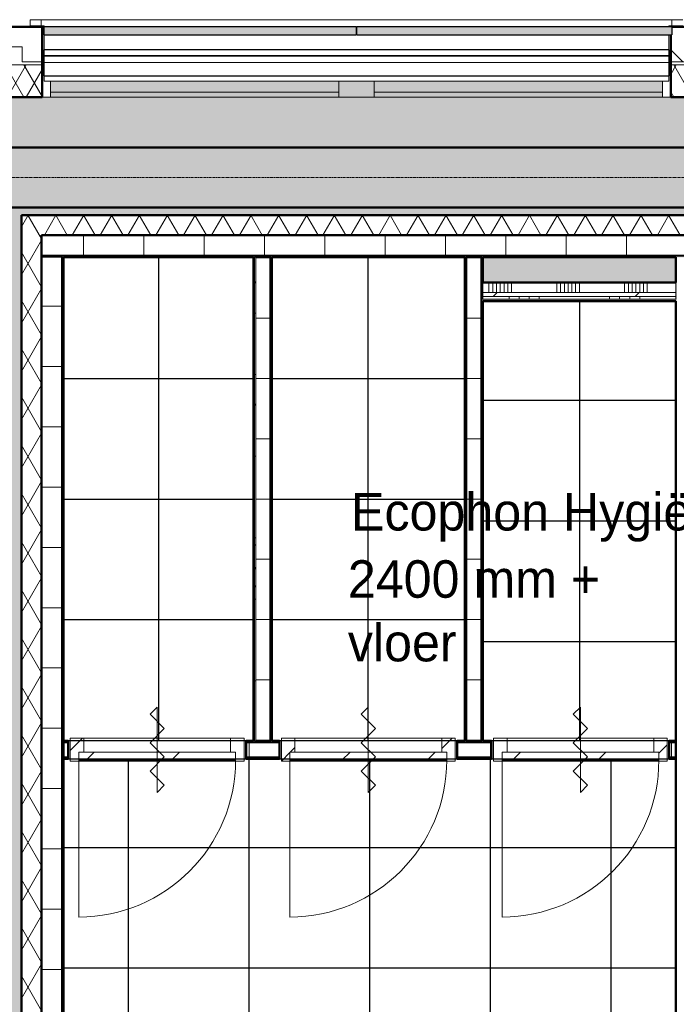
# Model space of a CAD drawing. Header units: millimetres. Extents: x -1224 to 86389, y -20577 to 46356.
# Tile 32 of 46: x 32175 to 35440, y 31715 to 36613. Entities that reach past the tile are written whole.
import ezdxf

# ---------------------------------------------------------------- set-up
doc = ezdxf.new("R2010")
doc.units = ezdxf.units.MM
doc.linetypes.add('stramien', pattern=[22.225, 12.7, -3.175, 3.175, -3.175])
for name, color, linetype, lineweight in [('A-CLNG-IDEN', 6, 'Continuous', 18), ('A-DETL-GENF', 3, 'Continuous', 18), ('A-DOOR', 1, 'Continuous', 25), ('A-FLOR-OTLN', 6, 'Continuous', 18), ('A-FLOR-PATT', 8, 'Continuous', 18), ('A-GENM', 6, 'Continuous', 18), ('A-GLAZ', 6, 'Continuous', 18), ('A-WALL', 2, 'Continuous', 25), ('A-WALL-PATT', 2, 'Continuous', 50), ('I-WALL', 2, 'Continuous', 25), ('S-GRID', 1, 'Continuous', 18)]:
    doc.layers.add(name, color=color, linetype=linetype, lineweight=lineweight)
doc.layers.add('ATN Ecophon', color=5, linetype='Continuous')
doc.styles.add('Frutiger', font='txt', dxfattribs={"height": 186.571782})
pattern_1 = [(45, (7e-05, -0.0001), (-212.132, 212.132), [])]

msp = doc.modelspace()

# ---------------------------------------------------------------- hatches: boundary and pattern name
at = {"layer": 'A-DOOR', "lineweight": 18}
h = msp.add_hatch(dxfattribs=at)
h.set_pattern_fill('FP_76', color=256, style=0, pattern_type=2)
h.set_pattern_definition(pattern_1)
h.paths.add_polyline_path([(33238, 32929.2), (33248.7, 32929.2), (33248.7, 32969.2), (32468.7, 32969.2), (32468.7, 32929.2), (33223.7, 32929.2)], flags=0)
h = msp.add_hatch(dxfattribs=at)
h.set_pattern_fill('FP_77', color=256, style=0, pattern_type=2)
h.set_pattern_definition(pattern_1)
h.paths.add_polyline_path([(34274.4, 32929.2), (34298.7, 32929.2), (34298.7, 32969.2), (33518.7, 32969.2), (33518.7, 32929.2), (34273.7, 32929.2)], flags=0)
h = msp.add_hatch(dxfattribs=at)
h.set_pattern_fill('FP_103', color=256, style=0, pattern_type=2)
h.set_pattern_definition([(45, (7e-05, -0.0001), (-212.132, 212.132), [])])
h.paths.add_polyline_path([(35329.4, 32929.2), (35353.7, 32929.2), (35353.7, 32969.2), (34573.7, 32969.2), (34573.7, 32929.2), (35328.7, 32929.2)], flags=0)
at = {"layer": 'A-FLOR-PATT'}
h = msp.add_hatch(color=50, dxfattribs=at)
h.paths.add_polyline_path([(37121.1, 2428.2), (44750.9, 2428.2), (44750.9, 2478.2), (44603.8, 2478.2), (44603.8, 2678.2), (41432.8, 2678.2), (41432.8, 2478.2), (40932.8, 2478.2), (40932.8, 2678.2), (37366.6, 2678.2), (37366.6, 4883.2), (37216.6, 4883.2), (37216.6, 4875.6), (37121.1, 4875.6), (37121.1, 2678.2)], flags=0)
h.paths.add_polyline_path([(54420.8, 2428.2), (54420.8, 21008.2), (54370.8, 21008.2), (54370.8, 2478.2), (50245.7, 2478.2), (50245.7, 2428.2), (54136.2, 2428.2)], flags=0)
h.paths.add_polyline_path([(43687.1, 35978.2), (48290.8, 35978.2), (48290.8, 36178.2), (54186.6, 36178.2), (54186.6, 36228.2), (31920.8, 36228.2), (31920.8, 35978.2), (35490.8, 35978.2), (35490.8, 36178.2), (39553.8, 36178.2), (39553.8, 35978.2), (42770.8, 35978.2), (42770.8, 36178.2), (43270.8, 36178.2), (43270.8, 35978.2), (43379.8, 35978.2)], flags=0)
h = msp.add_hatch(color=50, dxfattribs=at)
h.paths.add_polyline_path([(52906.9, 2678.2), (53916.6, 2678.2), (53916.6, 2928.2), (54166.6, 2928.2), (54166.6, 2980.2), (52283.6, 2980.2), (52283.6, 2678.2), (52292.3, 2678.2)], flags=0)
h.paths.add_polyline_path([(50449.6, 2678.2), (52083.6, 2678.2), (52083.6, 2980.2), (50449.6, 2980.2), (50449.6, 2871.9)], flags=0)
h.paths.add_polyline_path([(50249.6, 2978.2), (50249.6, 2980.2), (43716.6, 2980.2), (43716.6, 2978.2), (47375, 2978.2)], flags=0)
h.paths.add_polyline_path([(42729.6, 8041.2), (43303.6, 8041.2), (43303.6, 8615.2), (42729.6, 8615.2), (42729.6, 8051.2)], flags=0)
h.paths.add_polyline_path([(48783.6, 8051.2), (48793.6, 8051.2), (48793.6, 8605.2), (48239.6, 8605.2), (48239.6, 8051.2), (48249.6, 8051.2)], flags=0)
h.paths.add_polyline_path([(48759.1, 8061.2), (48249.6, 8061.2), (48249.6, 8595.2), (48783.6, 8595.2), (48783.6, 8061.2), (48763.3, 8061.2)], flags=0)
h.paths.add_polyline_path([(42749.6, 8061.2), (42749.6, 8595.2), (43283.6, 8595.2), (43283.6, 8061.2)], flags=0)
h.paths.add_polyline_path([(43303.6, 13541.2), (43303.6, 14115.2), (42729.6, 14115.2), (42729.6, 13541.2), (43283.6, 13541.2)], flags=0)
h.paths.add_polyline_path([(48783.6, 13551.2), (48793.6, 13551.2), (48793.6, 14105.2), (48239.6, 14105.2), (48239.6, 13551.2), (48249.6, 13551.2)], flags=0)
h.paths.add_polyline_path([(48778.3, 13561.2), (48249.6, 13561.2), (48249.6, 14095.2), (48783.6, 14095.2), (48783.6, 13561.2)], flags=0)
h.paths.add_polyline_path([(43260.8, 13561.2), (42749.6, 13561.2), (42749.6, 14095.2), (43283.6, 14095.2), (43283.6, 13561.2)], flags=0)
h.paths.add_polyline_path([(54136.2, 17385.2), (54166.6, 17385.2), (54166.6, 17395.2), (53816.6, 17395.2), (53816.6, 17385.2)], flags=0)
h.paths.add_polyline_path([(43715.1, 17393.2), (43716.6, 17393.2), (43716.6, 17395.2), (37666.6, 17395.2), (37666.6, 17393.2), (43687.1, 17393.2)], flags=0)
h.paths.add_polyline_path([(53816.6, 17595.2), (54166.6, 17595.2), (54166.6, 17605.2), (53816.6, 17605.2)], flags=0)
h.paths.add_polyline_path([(43116.6, 17705.2), (43116.6, 17715.2), (42916.6, 17715.2), (42916.6, 17705.2), (43072.5, 17705.2)], flags=0)
h.paths.add_polyline_path([(41566.6, 17908.2), (41566.6, 19078.2), (41416.6, 19078.2), (41416.6, 17908.2), (41535.8, 17908.2)], flags=0)
h.paths.add_polyline_path([(48240.6, 19051.2), (48793.6, 19051.2), (48793.6, 19605.2), (48240.6, 19605.2), (48240.6, 19227.9)], flags=0)
h.paths.add_polyline_path([(48763.4, 19061.2), (48249.6, 19061.2), (48249.6, 19595.2), (48783.6, 19595.2), (48783.6, 19061.2)], flags=0)
h.paths.add_polyline_path([(54166.6, 19227.9), (54166.6, 19228.2), (54136.2, 19227.9)], flags=0)
h.paths.add_polyline_path([(31748.7, 19478.2), (31916.6, 19478.2), (31916.6, 19480.2), (18922, 19480.2), (18922, 19490.2), (15782, 19490.2), (15782, 19480.2), (4674.6, 19480.2), (4674.6, 19490.2), (4666.6, 19490.2), (4666.6, 19478.2), (31743.1, 19478.2)], flags=0)
h.paths.add_polyline_path([(41535.8, 19578.2), (41566.6, 19578.2), (41565.5, 20734.4), (41416.6, 20734.4), (41416.6, 19578.2)], flags=0)
h.paths.add_polyline_path([(43564.6, 20951.2), (43564.6, 21061.2), (43563.3, 21061.2), (43563.3, 20951.2)], flags=0)
h.paths.add_polyline_path([(31916.6, 21051.2), (31916.6, 23626.2), (31766.6, 23626.2), (31766.6, 23346.8), (31770.6, 23346.8), (31770.6, 21682.8), (31766.6, 21682.8), (31766.6, 21051.2)], flags=0)
h.paths.add_polyline_path([(31656.6, 21051.2), (31656.6, 23736.2), (31606.6, 23736.2), (31606.6, 21051.2)], flags=0)
h.paths.add_polyline_path([(53521.6, 21051.2), (54166.6, 21051.2), (54166.6, 21061.2), (53816.6, 21061.2), (53816.6, 21051.9), (52292.3, 21051.2)], flags=0)
h.paths.add_polyline_path([(35990.6, 21053.2), (35990.6, 21061.2), (32116.6, 21061.2), (32116.6, 21053.2), (35082, 21053.2)], flags=0)
h.paths.add_polyline_path([(36090.6, 21053.2), (36416.6, 21053.2), (36416.6, 21061.2), (36090.6, 21061.2)], flags=0)
h.paths.add_polyline_path([(46784.3, 21061.9), (46784.3, 21062.9), (46774.3, 21061.9)], flags=0)
h.paths.add_polyline_path([(54136.2, 21261.2), (54166.6, 21261.2), (54166.6, 21271.2), (53816.6, 21271.2), (53816.6, 21261.2)], flags=0)
h.paths.add_polyline_path([(54166.6, 22894.9), (54166.6, 22895.2), (54136.2, 22894.9)], flags=0)
h.paths.add_polyline_path([(31916.6, 23736.2), (31916.6, 23968.4), (31906.6, 23968.4), (31906.6, 23736.2), (31911.6, 23736.2)], flags=0)
h.paths.add_polyline_path([(32116.6, 23781.2), (32121.6, 23781.2), (32121.6, 23791.2), (32126.6, 23791.2), (32126.6, 24551.2), (32121.6, 24551.2), (32121.6, 24561.2), (32116.6, 24561.2), (32116.6, 23789.7)], flags=0)
h.paths.add_polyline_path([(48239.6, 24541.2), (48803.6, 24541.2), (48803.6, 24717.9), (48793.6, 24717.9), (48793.6, 24551.2), (48239.6, 24551.2), (48239.6, 24717.9), (48229.6, 24717.9), (48229.6, 24541.2)], flags=0)
h.paths.add_polyline_path([(32288.6, 24551.2), (32293.6, 24551.2), (32293.6, 25105.2), (32123.6, 25105.2), (32123.6, 26910.2), (32091.6, 26910.2), (32091.6, 25105.2), (31739.6, 25105.2), (31739.6, 25095.2), (32283.6, 25095.2), (32283.6, 24561.2), (32288.6, 24561.2)], flags=0)
h.paths.add_polyline_path([(31916.6, 24551.2), (31916.6, 24561.2), (31911.6, 24561.2), (31911.6, 24551.2)], flags=0)
h.paths.add_polyline_path([(31739.6, 24551.2), (31749.6, 24551.2), (31749.6, 24556.2), (31739.6, 24556.2)], flags=0)
h.paths.add_polyline_path([(26792.7, 24561.2), (26791.6, 24863), (26786.8, 24864.5), (26783.6, 24865.2), (26784.2, 24561.2)], flags=0)
h.paths.add_polyline_path([(21289.8, 24862.8), (21289.8, 24863.9), (21287.7, 24863.2)], flags=0)
h.paths.add_polyline_path([(21283.6, 24561.2), (21292.7, 24561.2), (21292.7, 24861.8), (21289.8, 24862.8), (21283.6, 24862.4), (21283.6, 24584.6)], flags=0)
h.paths.add_polyline_path([(15783.6, 24561.2), (15792.7, 24561.2), (15791.6, 24863), (15788, 24864.2), (15783.6, 24865.2), (15783.6, 24584.6)], flags=0)
h.paths.add_polyline_path([(10289.8, 24862.8), (10289.8, 24863.9), (10287.7, 24863.2)], flags=0)
h.paths.add_polyline_path([(10292.7, 24561.2), (10292.7, 24861.8), (10289.8, 24862.8), (10283.6, 24862.4), (10283.6, 24561.2)], flags=0)
h.paths.add_polyline_path([(54136.2, 24717.9), (54166.6, 24717.9), (54166.6, 24728.2), (53844.6, 24727.9), (53844.6, 24717.9)], flags=0)
h.paths.add_polyline_path([(21288.7, 24885.4), (21292.7, 24885.7), (21292.7, 25095.2), (21283.6, 25095.2), (21284.3, 24887.2), (21288.5, 24885.5)], flags=0)
h.paths.add_polyline_path([(10288.7, 24885.4), (10292.7, 24885.7), (10292.7, 25095.2), (10283.6, 25095.2), (10284.3, 24887.2), (10288.5, 24885.5)], flags=0)
h.paths.add_polyline_path([(26786.8, 24892.5), (26786, 24891.6), (26786.4, 24891.5)], flags=0)
h.paths.add_polyline_path([(26792.7, 24885.8), (26792.7, 25095.2), (26783.6, 25095.2), (26784.2, 24989), (26786.4, 24987.5), (26786.8, 24986.5), (26787.6, 24890.8), (26789.3, 24887.2), (26791.6, 24886.3)], flags=0)
h.paths.add_polyline_path([(15786.8, 24892.5), (15786, 24891.6), (15786.4, 24891.5)], flags=0)
h.paths.add_polyline_path([(15792.7, 24885.8), (15792.7, 25095.2), (15783.6, 25095.2), (15783.6, 24989.3), (15786.4, 24987.5), (15786.8, 24986.5), (15787.6, 24890.8), (15789.3, 24887.2)], flags=0)
h.paths.add_polyline_path([(53844.6, 24928.2), (54166.6, 24928.2), (54166.6, 24937.9), (53844.6, 24937.9)], flags=0)
h.paths.add_polyline_path([(48803.6, 24937.9), (48803.6, 25115.2), (48409.6, 25115.2), (48409.6, 25105.2), (48793.6, 25105.2), (48793.6, 24937.9)], flags=0)
h.paths.add_polyline_path([(48229.6, 24937.9), (48239.6, 24937.9), (48239.6, 25105.2), (48399.6, 25105.2), (48399.6, 25115.2), (48229.6, 25115.2), (48229.6, 25095.2)], flags=0)
h.paths.add_polyline_path([(54166.6, 26560.9), (54166.6, 26561.2), (54136.2, 26560.9)], flags=0)
h.paths.add_polyline_path([(32091.6, 27020.2), (34442.6, 27020.2), (34442.6, 27266.6), (34438.6, 27266.6), (34438.6, 28675.2), (34436.6, 28675.2), (34436.6, 27255.2), (34440.6, 27255.2), (34440.6, 27145.2), (34413.6, 27145.2), (34413.6, 27045.2), (32183.6, 27045.2), (32183.6, 30061.2), (31749.6, 30061.2), (31749.6, 30055.2), (31941.6, 30055.2), (31941.6, 30060.2), (32091.6, 30060.2), (32091.6, 27174.2)], flags=0)
h.paths.add_polyline_path([(36553.6, 27020.2), (38824.6, 27020.2), (38824.6, 35678.2), (37616.6, 35678.2), (37616.6, 35641.2), (38766.6, 35641.2), (38766.6, 35541.2), (38801.6, 35540.6), (38801.6, 27045.2), (36553.6, 27045.2), (36553.6, 27145.2), (36529.6, 27145.2), (36530.6, 27020.2)], flags=0)
h.paths.add_polyline_path([(44301.8, 27070.2), (44601.6, 27070.4), (44601.3, 27259.7), (43061.6, 27259.7), (43061.6, 27070.2), (43994.5, 27070.2)], flags=0)
h.paths.add_polyline_path([(42951.6, 27070.2), (42951.6, 27359.7), (42945.6, 27359.7), (42945.6, 27111.2), (38934.6, 27111.2), (38934.6, 27070.2), (42945.6, 27070.2)], flags=0)
h.paths.add_polyline_path([(34555.6, 28329.7), (34555.6, 28339.7), (34548.6, 28339.7), (34548.6, 28334.7), (34552.6, 28334.7), (34552.6, 28329.7)], flags=0)
h.paths.add_polyline_path([(36419.6, 28329.7), (36419.6, 28334.7), (36423.6, 28334.7), (36423.6, 28339.7), (36411.6, 28339.7), (36411.6, 28329.7)], flags=0)
h.paths.add_polyline_path([(54166.6, 28394.9), (54166.6, 28395.2), (54136.2, 28394.9)], flags=0)
h.paths.add_polyline_path([(36423.6, 28439.7), (36423.6, 28565.2), (36420.6, 28565.2), (36420.6, 28465.2), (34548.6, 28465.2), (34549.5, 28439.7), (36420.6, 28439.7)], flags=0)
h.paths.add_polyline_path([(22889.6, 29514.2), (22949.6, 29514.2), (22949.6, 30061.2), (22814.6, 30061.2), (22814.6, 30041.2), (22889.6, 30041.2), (22889.6, 29846)], flags=0)
h.paths.add_polyline_path([(48446.6, 30041.2), (48803.6, 30041.2), (48803.6, 30615.2), (48229.6, 30615.2), (48229.6, 30041.2), (48436.6, 30041.2)], flags=0)
h.paths.add_polyline_path([(37249.6, 30041.2), (37808.3, 30041.2), (37808.3, 30615.2), (37234.3, 30615.2), (37234.3, 30041.2)], flags=0)
h.paths.add_polyline_path([(19134.8, 30041.2), (19278.6, 30041.2), (19278.6, 30061.2), (19083.6, 30061.2), (19083.6, 30051.2), (19073.6, 30051.2), (19073.6, 30041.2), (19101, 30041.2)], flags=0)
h.paths.add_polyline_path([(21074.5, 30041.2), (21283.6, 30041.2), (21283.6, 30051.2), (20749.6, 30051.2), (20749.6, 30041.2), (20945, 30041.2)], flags=0)
h.paths.add_polyline_path([(48446.6, 30051.2), (48239.6, 30051.2), (48239.6, 30605.2), (48793.6, 30605.2), (48793.6, 30051.2), (48586.6, 30051.2)], flags=0)
h.paths.add_polyline_path([(37569.2, 30061.2), (37249.6, 30061.2), (37249.6, 30595.2), (37783.6, 30595.2), (37783.6, 30061.2), (37621.3, 30061.2)], flags=0)
h.paths.add_polyline_path([(26244.6, 30061.2), (26249.6, 30061.8), (26249.6, 30595.2), (26244.6, 30595.2), (26244.6, 30061.9)], flags=0)
h.paths.add_polyline_path([(15783.6, 30061.2), (15792.7, 30061.2), (15792.7, 30595.2), (15783.6, 30595.2), (15783.6, 30162.2)], flags=0)
h.paths.add_polyline_path([(10292.7, 30061.2), (10292.7, 30595.2), (10283.6, 30595.2), (10283.6, 30061.2)], flags=0)
h.paths.add_polyline_path([(22746.6, 30186.2), (22749.6, 30186.2), (22749.6, 30328.2), (22746.6, 30327.7)], flags=0)
h.paths.add_polyline_path([(19283.6, 30186.2), (19286.6, 30186.2), (19286.6, 30328.2), (19283.6, 30328.2), (19283.6, 30221.2)], flags=0)
h.paths.add_polyline_path([(32183.6, 30595.2), (32183.6, 35641.2), (37416.6, 35641.2), (37416.6, 35678.2), (32116.6, 35678.2), (32116.6, 30595.2)], flags=0)
h.paths.add_polyline_path([(31445.8, 31495.2), (31916.6, 31495.2), (31916.6, 31508.2), (26244.6, 31508.2), (26244.6, 31495.2), (31401.6, 31495.2)], flags=0)
h.paths.add_polyline_path([(24787.8, 31508.2), (24787.8, 31508.7), (24783.6, 31508.2)], flags=0)
h.paths.add_polyline_path([(54166.6, 33894.9), (54166.6, 33895.2), (54136.2, 33894.9)], flags=0)
h.paths.add_polyline_path([(38155.3, 35306.2), (38591.6, 35306.2), (38591.6, 35431.2), (37646.6, 35431.2), (37646.8, 35306.2)], flags=0)
h.paths.add_polyline_path([(35082, 35306.2), (35438.6, 35306.2), (35438.6, 35431.2), (34478.6, 35431.2), (34478.8, 35306.2)], flags=0)
h.paths.add_polyline_path([(17449.6, 35628.2), (17449.6, 35978.2), (17249.6, 35978.2), (17249.6, 35628.2), (17257.1, 35628.2)], flags=0)
h.paths.add_polyline_path([(42457.8, 35668.2), (48436.6, 35668.2), (48436.6, 35678.2), (41376.6, 35678.2), (41376.6, 35668.2), (41843.2, 35668.2)], flags=0)
h.paths.add_polyline_path([(4671.6, 35673.2), (4676.6, 35673.2), (4676.6, 35678.2), (4666.6, 35677.2), (4666.6, 35673.2), (4671, 35673.2)], flags=0)
h.paths.add_polyline_path([(53916.3, 35728.2), (53916.6, 35728.2), (53916.3, 35938.9)], flags=0)
h.paths.add_polyline_path([(38924.6, 35828.2), (39249.6, 35828.2), (39249.6, 35978.2), (37616.6, 35978.2), (37616.6, 35828.2), (38824.6, 35828.2)], flags=0)
h.paths.add_polyline_path([(36311.3, 35828.2), (37416.6, 35828.2), (37416.6, 35978.2), (35783.6, 35978.2), (35783.6, 35828.2)], flags=0)
h.paths.add_polyline_path([(18793.7, 35968.2), (19083.6, 35968.2), (19083.6, 35978.2), (17459.6, 35978.2), (17459.6, 35968.2), (18486.4, 35968.2)], flags=0)
at = {"layer": 'A-GENM'}
h = msp.add_hatch(dxfattribs=at)
h.set_pattern_fill('FP_35', color=256, angle=180, style=0, pattern_type=2)
h.set_pattern_definition([(45, (0.0004, -0.0001), (-91.92388, 91.92388), [])])
h.paths.add_polyline_path([(33290.7, 32924.2), (33290.7, 33038.2), (33223.7, 33038.2), (33223.7, 32969.2), (33248.7, 32969.2), (33248.7, 32924.2)], flags=0)
h.paths.add_polyline_path([(32468.7, 32924.2), (32468.7, 32969.2), (32493.7, 32969.2), (32493.7, 33038.2), (32426.7, 33038.2), (32426.7, 32924.2)], flags=0)
h = msp.add_hatch(dxfattribs=at)
h.set_pattern_fill('FP_34', color=256, angle=180, style=0, pattern_type=2)
h.set_pattern_definition([(45, (0.0004, -0.0001), (-91.92388, 91.92388), [])])
h.paths.add_polyline_path([(34340.7, 32924.2), (34340.7, 33038.2), (34273.7, 33038.2), (34273.7, 32969.2), (34298.7, 32969.2), (34298.7, 32924.2)], flags=0)
h.paths.add_polyline_path([(33476.7, 32924.2), (33518.7, 32924.2), (33518.7, 32969.2), (33543.7, 32969.2), (33543.7, 33038.2), (33476.7, 33038.2)], flags=0)
h = msp.add_hatch(dxfattribs=at)
h.set_pattern_fill('FP_102', color=256, angle=180, style=0, pattern_type=2)
h.set_pattern_definition([(45, (0.0004, -0.0001), (-91.92388, 91.92388), [])])
h.paths.add_polyline_path([(35395.7, 32924.2), (35395.7, 33038.2), (35328.7, 33038.2), (35328.7, 32969.2), (35353.7, 32969.2), (35353.7, 32924.2), (35389.3, 32924.2)], flags=0)
h.paths.add_polyline_path([(34573.7, 32924.2), (34573.7, 32969.2), (34598.7, 32969.2), (34598.7, 33038.2), (34531.7, 33038.2), (34531.7, 32924.2)], flags=0)
at = {"layer": 'A-GLAZ', "lineweight": 25}
h = msp.add_hatch(color=256, dxfattribs=at)
h.paths.add_polyline_path([(35389.3, 36538.2), (35418.3, 36538.2), (35418.3, 36578.2), (33851.4, 36578.2), (33851.4, 36538.2), (35082, 36538.2)], flags=0)
h.paths.add_polyline_path([(33848.4, 36538.2), (33848.4, 36578.2), (32296.6, 36578.2), (32296.6, 36538.2), (32623.4, 36538.2)], flags=0)
at = {"layer": 'A-GLAZ'}
h = msp.add_hatch(dxfattribs=at)
h.set_pattern_fill('FP_191', color=256, angle=180, style=0, pattern_type=2)
h.set_pattern_definition([(360, (0.0004, -0.0001), (2e-14, 100), [])])
h.paths.add_polyline_path([(33852.7, 36333.2), (35403.3, 36333.2), (35403.3, 36433.2), (32296.6, 36433.2), (32296.6, 36333.2), (33238, 36333.2)], flags=0)
at = {"layer": 'A-GLAZ', "lineweight": 25}
for points in [[(32328.6, 36253.1), (33762.6, 36253.1), (33762.6, 36308.2), (32328.6, 36308.2)], [(33852.7, 36228.2), (33937.3, 36228.2), (33937.3, 36308.2), (33762.6, 36308.2), (33762.6, 36228.2)], [(33937.3, 36253.1), (35371.3, 36253.1), (35371.3, 36308.2), (33937.3, 36308.2)], [(32623.4, 36228.2), (33762.6, 36228.2), (33762.6, 36253.1), (32328.6, 36253.1), (32328.6, 36228.2)], [(34467.3, 36228.2), (35371.3, 36228.2), (35371.3, 36253.1), (33937.3, 36253.1), (33937.3, 36228.2)]]:
    msp.add_hatch(color=256, dxfattribs=at).paths.add_polyline_path(points, flags=0)
at = {"layer": 'A-WALL-PATT', "lineweight": 25}
for color, points in [(7, [(35696.6, 35678.2), (35783.6, 35678.2), (35783.6, 35978.2), (31916.6, 35978.2), (31916.6, 35678.2), (35082, 35678.2)]), (256, [(33338.6, 33026.2), (33343.6, 33026.2), (33343.6, 35431.2), (33338.6, 35431.2), (33338.6, 33150.2)]), (256, [(34393.6, 33026.2), (34393.6, 35431.2), (34388.6, 35431.2), (34388.6, 33026.2)]), (256, [(35443.6, 28675.2), (35443.6, 35431.2), (35438.6, 35431.2), (35438.6, 28675.2)]), (256, [(34478.6, 35213.7), (35438.6, 35213.7), (35438.6, 35223.7), (34478.6, 35223.7)])]:
    msp.add_hatch(color=color, dxfattribs=at).paths.add_polyline_path(points, flags=0)
at = {"layer": 'A-WALL-PATT', "lineweight": 5}
for points in [[(38596.6, 35431.2), (38596.6, 35436.2), (32283.6, 35436.2), (32283.6, 35431.2), (38591.6, 35431.2)], [(32393.6, 27145.2), (32393.6, 35431.2), (32388.6, 35431.2), (32388.6, 27145.2)], [(33428.6, 33026.2), (33428.6, 35431.2), (33423.6, 35431.2), (33423.6, 33026.2)], [(34473.6, 33026.2), (34478.6, 33026.2), (34478.6, 35431.2), (34473.6, 35431.2), (34473.6, 33150.2)]]:
    msp.add_hatch(color=256, dxfattribs=at).paths.add_polyline_path(points, flags=0)
h = msp.add_hatch(color=256, dxfattribs=at)
h.paths.add_polyline_path([(35405.6, 33021.2), (35438.6, 33021.2), (35438.6, 33026.2), (35405.6, 33026.2)], flags=0)
h.paths.add_polyline_path([(33300.6, 33021.2), (33466.6, 33021.2), (33466.6, 33026.2), (33300.6, 33026.2)], flags=0)
h.paths.add_polyline_path([(34350.6, 33021.2), (34521.6, 33021.2), (34521.6, 33026.2), (34350.6, 33026.2)], flags=0)
h.paths.add_polyline_path([(32416.6, 33021.2), (32416.6, 33026.2), (32393.6, 33026.2), (32393.6, 33021.2)], flags=0)
at = {"layer": 'A-WALL-PATT', "lineweight": 25}
h = msp.add_hatch(color=256, dxfattribs=at)
h.paths.add_polyline_path([(35405.6, 32936.2), (35438.6, 32936.2), (35438.6, 32941.2), (35405.6, 32941.2)], flags=0)
h.paths.add_polyline_path([(34467.3, 32936.2), (34521.6, 32936.2), (34521.6, 32941.2), (34350.6, 32941.2), (34350.6, 32936.2)], flags=0)
h.paths.add_polyline_path([(33466.6, 32936.2), (33466.6, 32941.2), (33300.6, 32941.2), (33300.6, 32936.2)], flags=0)
h.paths.add_polyline_path([(32416.6, 32936.2), (32416.6, 32941.2), (32393.6, 32941.2), (32393.6, 32936.2)], flags=0)

# ---------------------------------------------------------------- linework, layer by layer
at = {"layer": 'A-DETL-GENF'}
for p, q in [((32823.2, 33158), (32858.6, 33193.3)), ((32858.6, 33193.3), (32858.6, 32769.1)), ((33873.2, 33158), (33908.6, 33193.3)), ((33908.6, 33193.3), (33908.6, 32769.1)), ((34928.2, 33158), (34963.6, 33193.3)), ((34963.6, 33193.3), (34963.6, 32769.1)), ((32894, 33087.3), (32823.2, 33158)), ((33944, 33087.3), (33873.2, 33158)), ((34999, 33087.3), (34928.2, 33158)), ((32823.2, 33016.6), (32894, 33087.3)), ((33873.2, 33016.6), (33944, 33087.3)), ((34928.2, 33016.6), (34999, 33087.3)), ((32894, 32945.8), (32823.2, 33016.6)), ((33944, 32945.8), (33873.2, 33016.6)), ((34999, 32945.8), (34928.2, 33016.6)), ((32823.2, 32875.1), (32894, 32945.8)), ((33873.2, 32875.1), (33944, 32945.8)), ((34928.2, 32875.1), (34999, 32945.8)), ((32894, 32804.4), (32823.2, 32875.1)), ((33944, 32804.4), (33873.2, 32875.1)), ((34999, 32804.4), (34928.2, 32875.1)), ((32858.6, 32769.1), (32894, 32804.4)), ((33908.6, 32769.1), (33944, 32804.4)), ((34963.6, 32769.1), (34999, 32804.4))]:
    msp.add_line(p, q, dxfattribs=at)
at = {"layer": 'A-DOOR', "lineweight": 18}
for p, q in [((32426.7, 32924.2), (32426.7, 33038.2)), ((32426.7, 33038.2), (32493.7, 33038.2)), ((32493.7, 33038.2), (32493.7, 32969.2)), ((33223.7, 33038.2), (32493.7, 33038.2)), ((33223.7, 32969.2), (33223.7, 33038.2)), ((33223.7, 33038.2), (33290.7, 33038.2)), ((33290.7, 33038.2), (33290.7, 32924.2)), ((33476.7, 32924.2), (33476.7, 33038.2)), ((33476.7, 33038.2), (33543.7, 33038.2)), ((33543.7, 33038.2), (33543.7, 32969.2)), ((34273.7, 33038.2), (33543.7, 33038.2)), ((34273.7, 32969.2), (34273.7, 33038.2)), ((34273.7, 33038.2), (34340.7, 33038.2)), ((34340.7, 33038.2), (34340.7, 32924.2)), ((34531.7, 32924.2), (34531.7, 33038.2)), ((34531.7, 33038.2), (34598.7, 33038.2)), ((34598.7, 33038.2), (34598.7, 32969.2)), ((35328.7, 33038.2), (34598.7, 33038.2)), ((35328.7, 32969.2), (35328.7, 33038.2)), ((35328.7, 33038.2), (35395.7, 33038.2)), ((35395.7, 33038.2), (35395.7, 32924.2)), ((32493.7, 32969.2), (32468.7, 32969.2)), ((32468.7, 32969.2), (32468.7, 32924.2)), ((33223.7, 32969.2), (32493.7, 32969.2)), ((33248.7, 32969.2), (33223.7, 32969.2)), ((33248.7, 32924.2), (33248.7, 32969.2)), ((33543.7, 32969.2), (33518.7, 32969.2)), ((33518.7, 32969.2), (33518.7, 32924.2)), ((34273.7, 32969.2), (33543.7, 32969.2)), ((34298.7, 32969.2), (34273.7, 32969.2)), ((34298.7, 32924.2), (34298.7, 32969.2)), ((34598.7, 32969.2), (34573.7, 32969.2)), ((34573.7, 32969.2), (34573.7, 32924.2)), ((35328.7, 32969.2), (34598.7, 32969.2)), ((35353.7, 32969.2), (35328.7, 32969.2)), ((35353.7, 32924.2), (35353.7, 32969.2)), ((32468.7, 32924.2), (32426.7, 32924.2)), ((32468.7, 32929.2), (33248.7, 32929.2)), ((32468.7, 32924.2), (33248.7, 32924.2)), ((33290.7, 32924.2), (33248.7, 32924.2)), ((33518.7, 32924.2), (33476.7, 32924.2)), ((33518.7, 32929.2), (34298.7, 32929.2)), ((33518.7, 32924.2), (34298.7, 32924.2)), ((34340.7, 32924.2), (34298.7, 32924.2)), ((34573.7, 32924.2), (34531.7, 32924.2)), ((34573.7, 32929.2), (35353.7, 32929.2)), ((34573.7, 32924.2), (35353.7, 32924.2)), ((35395.7, 32924.2), (35353.7, 32924.2))]:
    msp.add_line(p, q, dxfattribs=at)
at = {"layer": 'A-FLOR-OTLN', "color": 210, "lineweight": 5}
msp.add_line((32286.6, 36228.2), (35413.3, 36228.2), dxfattribs=at)
at = {"layer": 'A-GENM'}
for p, q in [((32468.7, 32929.2), (32468.7, 32149.2)), ((33518.7, 32929.2), (33518.7, 32149.2)), ((34573.7, 32929.2), (34573.7, 32149.2))]:
    msp.add_line(p, q, dxfattribs=at)
for centre in [(32468.7, 32929.2), (33518.7, 32929.2), (34573.7, 32929.2)]:
    msp.add_arc(centre, 780, 270, 0, dxfattribs=at)
at = {"layer": 'A-GLAZ'}
for p, q in [((32226.8, 36613.3), (32226.8, 36583.3)), ((32226.8, 36613.3), (33639.8, 36613.3)), ((32281.6, 36613.2), (32281.6, 36583.2)), ((35418.3, 36613.2), (32281.6, 36613.2)), ((34060.1, 36613.3), (35473.1, 36613.3)), ((35389.3, 36613.2), (35388.7, 36613.2)), ((35418.3, 36583.2), (35418.3, 36613.2)), ((32226.8, 36583.3), (32226.8, 36583.3)), ((32281.6, 36583.3), (32226.8, 36583.3)), ((32244.8, 36578.2), (32244.8, 36583.3)), ((32296.6, 36583.2), (32281.6, 36583.2)), ((32296.6, 36578.2), (32296.6, 36583.2)), ((33848.4, 36578.2), (33851.4, 36578.2)), ((35418.3, 36583.2), (35403.3, 36583.2)), ((35403.3, 36583.2), (35403.3, 36578.2)), ((35473.1, 36583.3), (35418.3, 36583.3)), ((32296.6, 36463.2), (32296.6, 36538.2)), ((35403.3, 36538.2), (35403.3, 36463.2)), ((32296.6, 36308.2), (32296.6, 36333.2)), ((35403.3, 36308.2), (32296.6, 36308.2)), ((32296.6, 36308.1), (32328.6, 36308.1)), ((32328.6, 36253.1), (32328.6, 36308.2)), ((33762.6, 36228.2), (33762.6, 36308.2)), ((33762.6, 36253.1), (33762.6, 36308.2)), ((33937.3, 36308.2), (33937.3, 36228.2)), ((33937.3, 36308.2), (33937.3, 36253.1)), ((35371.3, 36308.2), (35371.3, 36253.1)), ((35371.3, 36308.1), (35403.3, 36308.1)), ((35403.3, 36333.2), (35403.3, 36308.2)), ((33762.6, 36253.1), (32328.6, 36253.1)), ((32328.6, 36228.2), (32328.6, 36253.1)), ((32328.6, 36253.1), (33762.6, 36253.1)), ((33762.6, 36228.2), (33762.6, 36253.1)), ((33937.3, 36253.1), (33937.3, 36228.2)), ((35371.3, 36253.1), (33937.3, 36253.1)), ((33937.3, 36253.1), (35371.3, 36253.1)), ((35371.3, 36253.1), (35371.3, 36228.2))]:
    msp.add_line(p, q, dxfattribs=at)
at = {"layer": 'A-GLAZ', "lineweight": 25}
for p, q in [((33848.4, 36578.2), (32296.6, 36578.2)), ((32296.6, 36538.2), (32296.6, 36578.2)), ((33848.4, 36578.2), (33848.4, 36538.2)), ((35418.3, 36578.2), (33851.4, 36578.2)), ((33851.4, 36538.2), (33851.4, 36578.2)), ((35418.3, 36578.2), (35418.3, 36538.2)), ((32296.6, 36538.2), (33848.4, 36538.2)), ((33851.4, 36538.2), (35418.3, 36538.2)), ((35403.3, 36463.2), (32296.6, 36463.2)), ((32296.6, 36433.2), (32296.6, 36463.2)), ((35403.3, 36463.2), (35403.3, 36433.2)), ((35403.3, 36433.2), (32296.6, 36433.2)), ((32296.6, 36333.2), (32296.6, 36433.2)), ((32296.6, 36433.2), (35403.3, 36433.2)), ((35403.3, 36433.2), (35403.3, 36333.2)), ((32296.6, 36333.2), (35403.3, 36333.2))]:
    msp.add_line(p, q, dxfattribs=at)
at = {"layer": 'A-WALL', "lineweight": 50}
for p, q in [((31747.6, 36578.2), (32286.6, 36578.2)), ((32286.6, 36578.2), (32286.6, 36228.2)), ((35418.3, 36578.2), (35953.3, 36578.2)), ((35413.3, 36228.2), (35413.3, 36538.2)), ((32286.6, 36228.2), (31916.6, 36228.2)), ((35953.3, 36228.2), (35413.3, 36228.2)), ((32183.6, 30595.2), (32183.6, 35641.2)), ((32183.6, 35641.2), (38766.6, 35641.2)), ((38701.6, 35541.2), (32283.6, 35541.2))]:
    msp.add_line(p, q, dxfattribs=at)
at = {"layer": 'A-WALL'}
msp.add_line((32296.6, 36578.2), (32286.6, 36578.2), dxfattribs=at)
at = {"layer": 'A-WALL', "lineweight": 18}
for p, q in [((31847.6, 36478.2), (32186.6, 36478.2)), ((32186.6, 36478.2), (32186.6, 36403.2)), ((32286.6, 36403.2), (32186.6, 36403.2)), ((35513.3, 36403.2), (35413.3, 36403.2)), ((31747.6, 36388.2), (32286.6, 36388.2)), ((35413.3, 36388.2), (35953.3, 36388.2))]:
    msp.add_line(p, q, dxfattribs=at)
at = {"layer": 'A-WALL', "color": 90, "lineweight": 50}
for p, q in [((31916.6, 35978.2), (35783.6, 35978.2)), ((35783.6, 35678.2), (32116.6, 35678.2))]:
    msp.add_line(p, q, dxfattribs=at)
at = {"layer": 'A-WALL-PATT', "lineweight": 18}
for p, q in [((35413.3, 36463.1), (35473.2, 36403.2)), ((32103.3, 36388.2), (32195.7, 36228.2)), ((32207.2, 36388.2), (32114.9, 36228.2)), ((32195.7, 36388.2), (32286.6, 36230.7)), ((32286.6, 36365.7), (32207.2, 36228.2)), ((35440.4, 36388.2), (35413.3, 36341.2)), ((35428.8, 36388.2), (35521.2, 36228.2)), ((35413.3, 36255.2), (35428.8, 36228.2)), ((32216.8, 35641.2), (32183.6, 35583.6)), ((32215.5, 35641.2), (32283.6, 35523.2)), ((32355.4, 35641.2), (32297.7, 35541.2)), ((32354, 35641.2), (32411.7, 35541.2)), ((32494, 35641.2), (32436.2, 35541.2)), ((32492.6, 35641.2), (32550.3, 35541.2)), ((32632.5, 35641.2), (32574.8, 35541.2)), ((32631.1, 35641.2), (32688.9, 35541.2)), ((32771.1, 35641.2), (32713.4, 35541.2)), ((32769.7, 35641.2), (32827.4, 35541.2)), ((32909.7, 35641.2), (32851.9, 35541.2)), ((32908.3, 35641.2), (32966, 35541.2)), ((33048.2, 35641.2), (32990.5, 35541.2)), ((33046.8, 35641.2), (33104.6, 35541.2)), ((33186.8, 35641.2), (33129.1, 35541.2)), ((33185.4, 35641.2), (33243.1, 35541.2)), ((33325.4, 35641.2), (33267.6, 35541.2)), ((33324, 35641.2), (33381.7, 35541.2)), ((33463.9, 35641.2), (33406.2, 35541.2)), ((33462.5, 35641.2), (33520.3, 35541.2)), ((33602.5, 35641.2), (33544.7, 35541.2)), ((33601.1, 35641.2), (33658.8, 35541.2)), ((33741, 35641.2), (33683.3, 35541.2)), ((33739.7, 35641.2), (33797.4, 35541.2)), ((33879.6, 35641.2), (33821.9, 35541.2)), ((33878.2, 35641.2), (33936, 35541.2)), ((34018.2, 35641.2), (33960.4, 35541.2)), ((34016.8, 35641.2), (34074.5, 35541.2)), ((34156.7, 35641.2), (34099, 35541.2)), ((34155.3, 35641.2), (34213.1, 35541.2)), ((34295.3, 35641.2), (34237.6, 35541.2)), ((34293.9, 35641.2), (34351.6, 35541.2)), ((34433.9, 35641.2), (34376.1, 35541.2)), ((34432.5, 35641.2), (34490.2, 35541.2)), ((34572.4, 35641.2), (34514.7, 35541.2)), ((34571, 35641.2), (34628.8, 35541.2)), ((34711, 35641.2), (34653.3, 35541.2)), ((34709.6, 35641.2), (34767.3, 35541.2)), ((34849.6, 35641.2), (34791.8, 35541.2)), ((34848.2, 35641.2), (34905.9, 35541.2)), ((34988.1, 35641.2), (34930.4, 35541.2)), ((34986.7, 35641.2), (35044.5, 35541.2)), ((35126.7, 35641.2), (35068.9, 35541.2)), ((35125.3, 35641.2), (35183, 35541.2)), ((35265.2, 35641.2), (35207.5, 35541.2)), ((35263.9, 35641.2), (35321.6, 35541.2)), ((35403.8, 35641.2), (35346.1, 35541.2)), ((35402.4, 35641.2), (35460.2, 35541.2)), ((32283.6, 35516.8), (32183.6, 35343.6)), ((32492.6, 35441.2), (32492.6, 35540.6)), ((32792.6, 35441.2), (32792.6, 35540.6)), ((33092.6, 35441.2), (33092.6, 35540.6)), ((33392.6, 35441.2), (33392.6, 35540.7)), ((33692.6, 35441.2), (33692.6, 35540.7)), ((33992.6, 35441.2), (33992.6, 35540.7)), ((34292.6, 35441.2), (34292.6, 35540.8)), ((34592.6, 35441.2), (34592.6, 35540.8)), ((34892.6, 35441.2), (34892.6, 35540.8)), ((35192.6, 35441.2), (35192.6, 35540.8)), ((32183.6, 35456.4), (32283.6, 35283.2)), ((33071.5, 35441.2), (33070.8, 35439.9)), ((33306.2, 35441.2), (33303.3, 35436.2)), ((33348.6, 35428.7), (33418.6, 35428.7)), ((33571.4, 35436.2), (33568.5, 35441.2)), ((33806, 35436.2), (33803.1, 35441.2)), ((34127.4, 35441.2), (34124.5, 35436.2)), ((34360.2, 35438.1), (34359.1, 35436.2)), ((34392.6, 35436.2), (34389.7, 35441.2)), ((34398.5, 35426), (34395.5, 35431.2)), ((34398.6, 35428.7), (34468.6, 35428.7)), ((34979.2, 35436.2), (34976.3, 35441.2)), ((34468.6, 35356.8), (34473.6, 35356.8)), ((32283.6, 35276.8), (32183.6, 35103.6)), ((32388.6, 35274.3), (32383.6, 35265.7)), ((33348.6, 35311.5), (33343.6, 35302.9)), ((34397.4, 35299.3), (34393.6, 35292.7)), ((34508.6, 35256.2), (34508.6, 35306.2)), ((34527.3, 35256.2), (34527.3, 35306.2)), ((34546.1, 35256.2), (34546.1, 35306.2)), ((34564.8, 35256.2), (34564.8, 35306.2)), ((34583.6, 35256.2), (34583.6, 35306.2)), ((34602.3, 35256.2), (34602.3, 35306.2)), ((34621.1, 35256.2), (34621.1, 35306.2)), ((34846.1, 35256.2), (34846.1, 35306.2)), ((34864.8, 35256.2), (34864.8, 35306.2)), ((34883.6, 35256.2), (34883.6, 35306.2)), ((34902.3, 35256.2), (34902.3, 35306.2)), ((34921.1, 35256.2), (34921.1, 35306.2)), ((34939.8, 35256.2), (34939.8, 35306.2)), ((34958.6, 35256.2), (34958.6, 35306.2)), ((35183.6, 35256.2), (35183.6, 35306.2)), ((35202.3, 35256.2), (35202.3, 35306.2)), ((35221.1, 35256.2), (35221.1, 35306.2)), ((35239.8, 35256.2), (35239.8, 35306.2)), ((35258.6, 35256.2), (35258.6, 35306.2)), ((35277.3, 35256.2), (35277.3, 35306.2)), ((35296.1, 35256.2), (35296.1, 35306.2)), ((34529.1, 35236.2), (34549.1, 35256.2)), ((34608.6, 35223.7), (34608.6, 35236.2)), ((34658.6, 35223.7), (34658.6, 35236.2)), ((34708.6, 35223.7), (34708.6, 35236.2)), ((34758.6, 35223.7), (34758.6, 35236.2)), ((35108.6, 35223.7), (35108.6, 35236.2)), ((35158.6, 35223.7), (35158.6, 35236.2)), ((35208.6, 35223.7), (35208.6, 35236.2)), ((35236.2, 35236.2), (35256.2, 35256.2)), ((35258.6, 35223.7), (35258.6, 35236.2)), ((32183.6, 35216.4), (32283.6, 35043.2)), ((32383.6, 35188.2), (32283.6, 35188.2)), ((33343.6, 35153.6), (33348.6, 35153.6)), ((33348.6, 35128.7), (33418.6, 35128.7)), ((34398.6, 35128.7), (34468.6, 35128.7)), ((32283.6, 35036.8), (32183.6, 34863.6)), ((34468.6, 35052), (34473.6, 35052)), ((32183.6, 34976.4), (32283.6, 34803.2)), ((32383.6, 34888.2), (32283.6, 34888.2)), ((33423.6, 34879.4), (33418.6, 34888.1)), ((33343.6, 34848.8), (33348.6, 34848.8)), ((33348.6, 34828.7), (33418.6, 34828.7)), ((34398.6, 34828.7), (34468.6, 34828.7)), ((32283.6, 34796.8), (32183.6, 34623.6)), ((32183.6, 34736.4), (32283.6, 34563.2)), ((33348.6, 34701.9), (33344.7, 34695.2)), ((32383.6, 34588.2), (32283.6, 34588.2)), ((32283.6, 34556.8), (32183.6, 34383.6)), ((32183.6, 34496.4), (32283.6, 34323.2)), ((33348.6, 34528.7), (33418.6, 34528.7)), ((34398.6, 34528.7), (34468.6, 34528.7)), ((32388.6, 34461.5), (32383.6, 34452.9)), ((33343.6, 34442.4), (33348.6, 34442.4)), ((34468.6, 34442.4), (34473.6, 34442.4)), ((34473.6, 34415.3), (34468.6, 34406.6)), ((32283.6, 34316.8), (32183.6, 34143.6)), ((32183.6, 34256.4), (32283.6, 34083.2)), ((32383.6, 34288.2), (32283.6, 34288.2)), ((33420.7, 34274.9), (33418.6, 34278.5)), ((33348.6, 34228.7), (33418.6, 34228.7)), ((34398.6, 34228.7), (34468.6, 34228.7)), ((34468.6, 34239.2), (34473.6, 34239.2)), ((32283.6, 34076.8), (32183.6, 33903.6)), ((34473.6, 34076.7), (34468.6, 34085.4)), ((32183.6, 34016.4), (32283.6, 33843.2)), ((33343.6, 34036), (33348.6, 34036)), ((33346.3, 33997.3), (33343.6, 34002)), ((32383.6, 33988.2), (32283.6, 33988.2)), ((33348.6, 33928.7), (33418.6, 33928.7)), ((34398.6, 33928.7), (34468.6, 33928.7)), ((34468.6, 33934.4), (34473.6, 33934.4)), ((33348.6, 33889.1), (33343.6, 33880.5)), ((32283.6, 33836.8), (32183.6, 33663.6)), ((33348.6, 33790.1), (33343.6, 33798.8)), ((34398.6, 33800.2), (34393.6, 33808.9)), ((32183.6, 33776.4), (32283.6, 33603.2)), ((33343.6, 33731.2), (33348.6, 33731.2)), ((32383.6, 33688.2), (32283.6, 33688.2)), ((33348.6, 33628.7), (33418.6, 33628.7)), ((33423.6, 33612.6), (33418.6, 33604)), ((34398.6, 33628.7), (34468.6, 33628.7)), ((32283.6, 33596.8), (32183.6, 33423.6)), ((34473.6, 33602.5), (34468.6, 33593.8)), ((32183.6, 33536.4), (32283.6, 33363.2)), ((32383.6, 33388.2), (32283.6, 33388.2)), ((32283.6, 33356.8), (32183.6, 33183.6)), ((33343.6, 33324.8), (33348.6, 33324.8)), ((33348.6, 33328.7), (33418.6, 33328.7)), ((34398.6, 33328.7), (34468.6, 33328.7)), ((34468.6, 33324.8), (34473.6, 33324.8)), ((32183.6, 33296.4), (32283.6, 33123.2)), ((32388.6, 33217.7), (32383.6, 33226.3)), ((33423.6, 33253.8), (33421.2, 33258)), ((32283.6, 33116.8), (32183.6, 32943.6)), ((34468.6, 33121.6), (34473.6, 33121.6)), ((32383.6, 33088.2), (32283.6, 33088.2)), ((34398.6, 33066.2), (34393.6, 33057.5)), ((32183.6, 33056.4), (32283.6, 32883.2)), ((32388.6, 33039.1), (32383.6, 33030.5)), ((32416.1, 32946.2), (32416.1, 33016.2)), ((33316.1, 32946.2), (33316.1, 33016.2)), ((33348.6, 33028.7), (33418.6, 33028.7)), ((33434.1, 33021.2), (33431.2, 33016.2)), ((34350.6, 33020), (34374.3, 33020)), ((34398.6, 33028.7), (34468.6, 33028.7)), ((34516.1, 32946.2), (34516.1, 33016.2)), ((35416.1, 32946.2), (35416.1, 33016.2)), ((32283.6, 32876.8), (32183.6, 32703.6)), ((32183.6, 32816.4), (32283.6, 32643.2)), ((32383.6, 32788.2), (32283.6, 32788.2)), ((32283.6, 32636.8), (32183.6, 32463.6)), ((32183.6, 32576.4), (32283.6, 32403.2)), ((32383.6, 32488.2), (32283.6, 32488.2)), ((32283.6, 32396.8), (32183.6, 32223.6)), ((32183.6, 32336.4), (32283.6, 32163.2)), ((32383.6, 32188.2), (32283.6, 32188.2)), ((32388.6, 32226.3), (32383.6, 32217.7)), ((32283.6, 32156.8), (32183.6, 31983.6)), ((32183.6, 32096.4), (32283.6, 31923.2)), ((32283.6, 31916.8), (32183.6, 31743.6)), ((32383.6, 31888.2), (32283.6, 31888.2)), ((32183.6, 31856.4), (32283.6, 31683.2))]:
    msp.add_line(p, q, dxfattribs=at)
at = {"layer": 'ATN Ecophon'}
for points in [[(32393.6, 35431.2), (33338.6, 35431.2), (33338.6, 33026.2), (32393.6, 33026.2)], [(33428.6, 35431.2), (34388.6, 35431.2), (34388.6, 33026.2), (33428.6, 33026.2)], [(34478.6, 35213.7), (35438.6, 35213.7), (35438.6, 33026.2), (34478.6, 33026.2)], [(34436.6, 27255.2), (32393.6, 27255.2), (32393.6, 32936.2), (35438.6, 32936.2), (35438.6, 28675.2), (34436.6, 28675.2)]]:
    msp.add_lwpolyline(points, close=True, dxfattribs=at)
for points in [[(32866.1, 35431.2), (32866.1, 33026.2)], [(33908.6, 33026.2), (33908.6, 35431.2)], [(34958.6, 35213.7), (34958.6, 33026.2)], [(32393.6, 34828.7), (33338.6, 34828.7)], [(33428.6, 34828.7), (34388.6, 34828.7)], [(34478.6, 34720), (35438.6, 34720)], [(32393.6, 34228.7), (33338.6, 34228.7)], [(33428.6, 34228.7), (34388.6, 34228.7)], [(34478.6, 34120), (35438.6, 34120)], [(32393.6, 33628.7), (33338.6, 33628.7)], [(33428.6, 33628.7), (34388.6, 33628.7)], [(34478.6, 33520), (35438.6, 33520)], [(32716.1, 27255.2), (32716.1, 32936.2)], [(33316.1, 27255.2), (33316.1, 32936.2)], [(33916.1, 27255.2), (33916.1, 32936.2)], [(34516.1, 28675.2), (34516.1, 32936.2)], [(35116.1, 28675.2), (35116.1, 32936.2)], [(32393.6, 32495.7), (35438.6, 32495.7)], [(32393.6, 31895.7), (35438.6, 31895.7)]]:
    msp.add_lwpolyline(points, dxfattribs=at)
at = {"layer": 'I-WALL', "lineweight": 50}
for p, q in [((32283.6, 27145.2), (32283.6, 35541.2)), ((32393.6, 35431.2), (32393.6, 27255.2)), ((33338.6, 35431.2), (32393.6, 35431.2)), ((33338.6, 33026.2), (33338.6, 35431.2)), ((33428.6, 35431.2), (33428.6, 33026.2)), ((34388.6, 35431.2), (33428.6, 35431.2)), ((34388.6, 33026.2), (34388.6, 35431.2)), ((34478.6, 35431.2), (34478.6, 35306.2)), ((35438.6, 35431.2), (34478.6, 35431.2)), ((35438.6, 35306.2), (35438.6, 35431.2)), ((34478.6, 35306.2), (35438.6, 35306.2)), ((34478.6, 35213.7), (34478.6, 33026.2)), ((35438.6, 35213.7), (34478.6, 35213.7)), ((35438.6, 28675.2), (35438.6, 35213.7)), ((32393.6, 33026.2), (32416.6, 33026.2)), ((32416.6, 33026.2), (32416.6, 32936.2)), ((33300.6, 32936.2), (33300.6, 33026.2)), ((33300.6, 33026.2), (33338.6, 33026.2)), ((33428.6, 33026.2), (33466.6, 33026.2)), ((33466.6, 33026.2), (33466.6, 32936.2)), ((34350.6, 32936.2), (34350.6, 33026.2)), ((34350.6, 33026.2), (34388.6, 33026.2)), ((34478.6, 33026.2), (34521.6, 33026.2)), ((34521.6, 33026.2), (34521.6, 32936.2)), ((35405.6, 32936.2), (35405.6, 33026.2)), ((35405.6, 33026.2), (35438.6, 33026.2)), ((32416.6, 32936.2), (32393.6, 32936.2)), ((33466.6, 32936.2), (33300.6, 32936.2)), ((34521.6, 32936.2), (34350.6, 32936.2)), ((35438.6, 32936.2), (35405.6, 32936.2))]:
    msp.add_line(p, q, dxfattribs=at)
at = {"layer": 'I-WALL', "lineweight": 18}
for p, q in [((38601.6, 35441.2), (32283.6, 35441.2)), ((38596.6, 35436.2), (32283.6, 35436.2)), ((32283.6, 35431.2), (32388.6, 35431.2)), ((32383.6, 35431.2), (32383.6, 27145.2)), ((32388.6, 35431.2), (32388.6, 27145.2)), ((33343.6, 35431.2), (33343.6, 33026.2)), ((33343.6, 35431.2), (33423.6, 35431.2)), ((33348.6, 35431.2), (33348.6, 33026.2)), ((33418.6, 35431.2), (33418.6, 33026.2)), ((33423.6, 35431.2), (33423.6, 33026.2)), ((34393.6, 35431.2), (34393.6, 33026.2)), ((34393.6, 35431.2), (34473.6, 35431.2)), ((34398.6, 35431.2), (34398.6, 33026.2)), ((34468.6, 35431.2), (34468.6, 33026.2)), ((34473.6, 35431.2), (34473.6, 33026.2)), ((34478.6, 35223.7), (34478.6, 35306.2)), ((35438.6, 35306.2), (35438.6, 35223.7)), ((34478.6, 35256.2), (35438.6, 35256.2)), ((34478.6, 35236.2), (35438.6, 35236.2)), ((34478.6, 35223.7), (35438.6, 35223.7)), ((32393.6, 33021.2), (32416.6, 33021.2)), ((32393.6, 33016.2), (32416.6, 33016.2)), ((33300.6, 33021.2), (33466.6, 33021.2)), ((33300.6, 33016.2), (33466.6, 33016.2)), ((33423.6, 33026.2), (33343.6, 33026.2)), ((34350.6, 33021.2), (34521.6, 33021.2)), ((34350.6, 33016.2), (34521.6, 33016.2)), ((34473.6, 33026.2), (34393.6, 33026.2)), ((35405.6, 33021.2), (35438.6, 33021.2)), ((35405.6, 33016.2), (35438.6, 33016.2)), ((32393.6, 32946.2), (32416.6, 32946.2)), ((32393.6, 32941.2), (32416.6, 32941.2)), ((33300.6, 32946.2), (33466.6, 32946.2)), ((33300.6, 32941.2), (33466.6, 32941.2)), ((34350.6, 32946.2), (34521.6, 32946.2)), ((34350.6, 32941.2), (34521.6, 32941.2)), ((35405.6, 32946.2), (35438.6, 32946.2)), ((35405.6, 32941.2), (35438.6, 32941.2))]:
    msp.add_line(p, q, dxfattribs=at)
at = {"layer": 'I-WALL'}
for p, q in [((32426.7, 33026.2), (32416.6, 33026.2)), ((33300.6, 33026.2), (33290.7, 33026.2)), ((33476.7, 33026.2), (33466.6, 33026.2)), ((34350.6, 33026.2), (34340.7, 33026.2)), ((34531.7, 33026.2), (34521.6, 33026.2)), ((35405.6, 33026.2), (35395.7, 33026.2)), ((32416.6, 32936.2), (32426.7, 32936.2)), ((33290.7, 32936.2), (33300.6, 32936.2)), ((33466.6, 32936.2), (33476.7, 32936.2)), ((34340.7, 32936.2), (34350.6, 32936.2)), ((34521.6, 32936.2), (34531.7, 32936.2)), ((35395.7, 32936.2), (35405.6, 32936.2))]:
    msp.add_line(p, q, dxfattribs=at)
at = {"layer": 'S-GRID', "linetype": 'stramien'}
msp.add_line((-1224, 35828.2), (64124.1, 35828.2), dxfattribs=at)

# ---------------------------------------------------------------- texts
at = {"layer": 'A-CLNG-IDEN', "style": 'Frutiger'}
for s, height, p in [('Ecophon Hygiëne plafond', 186.572, (33822.7, 34072.1)), ('2400 mm +', 186.57, (33807.1, 33737.5)), ('vloer', 186.57, (33807.1, 33421.1))]:
    msp.add_text(s, height=height, dxfattribs=at).set_placement(p)

doc.saveas('drawing.dxf')
